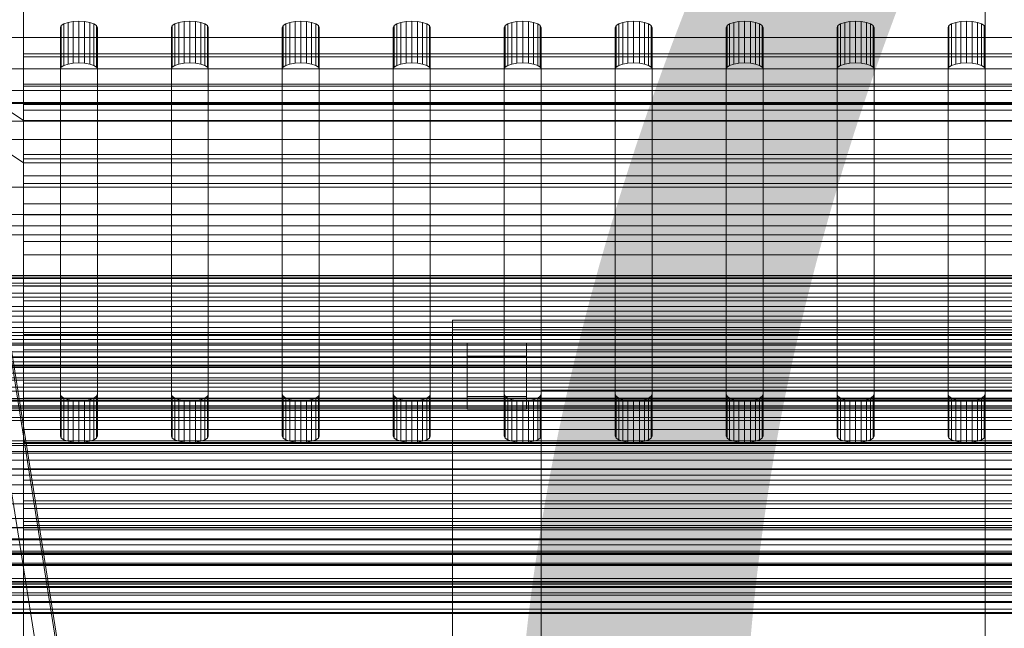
# Model space of a CAD drawing. Header units: millimetres. Extents: x -4738 to 65662, y -68080 to 6847.
# Tile 112 of 256: x -130 to 3, y -35171 to -35089. Entities that reach past the tile are written whole.
import ezdxf

# ---------------------------------------------------------------- set-up
doc = ezdxf.new("R2010")
doc.units = ezdxf.units.MM
for name, color, linetype, lineweight in [('COTAS_O', 1, 'Continuous', 0), ('COTAS_P', 1, 'Continuous', 0), ('frontal_bajante_movil', 7, 'Continuous', 0), ('frontal_C01', 7, 'Continuous', 0), ('frontal_C02', 7, 'Continuous', 0), ('frontal_C03', 7, 'Continuous', 0), ('frontal_C04', 7, 'Continuous', 0), ('frontal_secador', 7, 'Continuous', 0), ('frontal_tolva-C01', 7, 'Continuous', 0)]:
    doc.layers.add(name, color=color, linetype=linetype, lineweight=lineweight)
doc.dimstyles.new('R19_100', dxfattribs={"dimtxt": 250, "dimasz": 150, "dimexe": 150, "dimexo": 80, "dimgap": 100, "dimtad": 1, "dimtih": 1, "dimtoh": 1, "dimdsep": 46, "dimcen": 0.09, "dimadec": 0, "dimazin": 0, "dimtfac": 1, "dimtdec": 4, "dimtofl": 0, "dimtmove": 0, "dimatfit": 3, "dimfxl": 1, "dimtolj": 1, "dimtzin": 0, "dimarcsym": 0})

# ---------------------------------------------------------------- blocks, each defined once
blk = doc.blocks.new('DIM_R30_46')
at = {"layer": 'COTAS_P'}
for p, q in [((-4100, -35030), (-4219.91, -35921.98)), ((140, -35600), (20.09, -36491.98)), ((-4219.91, -35921.98), (-4065.25, -35897.36)), ((20.09, -36491.98), (-4219.91, -35921.98)), ((-4219.91, -35921.98), (-4077.24, -35986.56)), ((20.09, -36491.98), (-122.58, -36427.39)), ((20.09, -36491.98), (-134.57, -36516.59))]:
    blk.add_line(p, q, dxfattribs=at)
blk.add_text('4278.14 P', height=250, rotation=172.3434, dxfattribs=at).set_placement((-2113.24, -36306.08))
blk = doc.blocks.new('DIM_R30_54')
at = {"layer": 'COTAS_O'}
for p, q in [((-1480, -35300), (-1330, -35255)), ((490, -35300), (340, -35255)), ((-1480, -36000), (-1480, -35300)), ((-1480, -35300), (490, -35300)), ((-1480, -35300), (-1330, -35345)), ((490, -35300), (340, -35345)), ((490, -36000), (490, -35300))]:
    blk.add_line(p, q, dxfattribs=at)
blk.add_text('1970 O', height=250, dxfattribs=at).set_placement((-495, -35200))
blk = doc.blocks.new('DIM_R30_56')
at = {"layer": 'COTAS_O'}
for p, q in [((-1400, -35300), (-1250, -35255)), ((1400, -35300), (1250, -35255)), ((-1400, -36000), (-1400, -35300)), ((-1400, -35300), (1400, -35300)), ((-1400, -35300), (-1250, -35345)), ((1400, -35300), (1250, -35345)), ((1400, -36000), (1400, -35300))]:
    blk.add_line(p, q, dxfattribs=at)
blk.add_text('2800 O', height=250, dxfattribs=at).set_placement((0, -35200))
blk = doc.blocks.new('DIM_R30_57')
at = {"layer": 'COTAS_P'}
for p, q in [((-305, -34680), (395, -34680)), ((395, -34680), (350, -34830)), ((395, -36000), (395, -34680)), ((395, -34680), (440, -34830)), ((395, -36000), (350, -35850)), ((395, -36000), (440, -35850)), ((-305, -36000), (395, -36000))]:
    blk.add_line(p, q, dxfattribs=at)
blk.add_text('1320 P', height=250, rotation=90, dxfattribs=at).set_placement((295, -35340))
blk = doc.blocks.new('DIM_R30_58')
at = {"layer": 'COTAS_P'}
for p, q in [((-305, -35300), (-155, -35255)), ((345, -35300), (195, -35255)), ((-305, -36000), (-305, -35300)), ((-305, -35300), (345, -35300)), ((-305, -35300), (-155, -35345)), ((345, -35300), (195, -35345)), ((345, -36000), (345, -35300))]:
    blk.add_line(p, q, dxfattribs=at)
blk.add_text('650 P', height=250, dxfattribs=at).set_placement((20, -35200))

msp = doc.modelspace()

# ---------------------------------------------------------------- linework, layer by layer
at = {"layer": 'frontal_bajante_movil'}
for p, q in [((-82.939, -35460.565), (-170.939, -34903.924)), ((-168, -34903.359), (-80, -35460)), ((-168, -34904.675), (-80, -35461.315)), ((-124.523, -35089.359), (-123.969, -35089.17)), ((-123.969, -35089.17), (-123.273, -35089.049)), ((-123.969, -35094.808), (-123.969, -35089.17)), ((-123.273, -35089.049), (-122.5, -35089.007)), ((-123.273, -35094.687), (-123.273, -35089.049)), ((-122.5, -35089.007), (-121.727, -35089.049)), ((-122.5, -35094.645), (-122.5, -35089.007)), ((-121.727, -35089.049), (-121.031, -35089.17)), ((-121.727, -35094.687), (-121.727, -35089.049)), ((-121.031, -35089.17), (-120.477, -35089.359)), ((-121.031, -35094.808), (-121.031, -35089.17)), ((-109.523, -35089.359), (-108.969, -35089.17)), ((-108.969, -35089.17), (-108.273, -35089.049)), ((-108.969, -35094.808), (-108.969, -35089.17)), ((-108.273, -35089.049), (-107.5, -35089.007)), ((-108.273, -35094.687), (-108.273, -35089.049)), ((-107.5, -35089.007), (-106.727, -35089.049)), ((-107.5, -35094.645), (-107.5, -35089.007)), ((-106.727, -35089.049), (-106.031, -35089.17)), ((-106.727, -35094.687), (-106.727, -35089.049)), ((-106.031, -35089.17), (-105.477, -35089.359)), ((-106.031, -35094.808), (-106.031, -35089.17)), ((-94.523, -35089.359), (-93.969, -35089.17)), ((-93.969, -35089.17), (-93.273, -35089.049)), ((-93.969, -35094.808), (-93.969, -35089.17)), ((-93.273, -35089.049), (-92.5, -35089.007)), ((-93.273, -35094.687), (-93.273, -35089.049)), ((-92.5, -35089.007), (-91.727, -35089.049)), ((-92.5, -35094.645), (-92.5, -35089.007)), ((-91.727, -35089.049), (-91.031, -35089.17)), ((-91.727, -35094.687), (-91.727, -35089.049)), ((-91.031, -35089.17), (-90.477, -35089.359)), ((-91.031, -35094.808), (-91.031, -35089.17)), ((-79.523, -35089.359), (-78.969, -35089.17)), ((-78.969, -35089.17), (-78.273, -35089.049)), ((-78.969, -35094.808), (-78.969, -35089.17)), ((-78.273, -35089.049), (-77.5, -35089.007)), ((-78.273, -35094.687), (-78.273, -35089.049)), ((-77.5, -35089.007), (-76.727, -35089.049)), ((-77.5, -35094.645), (-77.5, -35089.007)), ((-76.727, -35089.049), (-76.031, -35089.17)), ((-76.727, -35094.687), (-76.727, -35089.049)), ((-76.031, -35089.17), (-75.477, -35089.359)), ((-76.031, -35094.808), (-76.031, -35089.17)), ((-64.523, -35089.359), (-63.969, -35089.17)), ((-63.969, -35089.17), (-63.273, -35089.049)), ((-63.969, -35094.808), (-63.969, -35089.17)), ((-63.273, -35089.049), (-62.5, -35089.007)), ((-63.273, -35094.687), (-63.273, -35089.049)), ((-62.5, -35089.007), (-61.727, -35089.049)), ((-62.5, -35094.645), (-62.5, -35089.007)), ((-61.727, -35089.049), (-61.031, -35089.17)), ((-61.727, -35094.687), (-61.727, -35089.049)), ((-61.031, -35089.17), (-60.477, -35089.359)), ((-61.031, -35094.808), (-61.031, -35089.17)), ((-49.523, -35089.359), (-48.969, -35089.17)), ((-48.969, -35089.17), (-48.273, -35089.049)), ((-48.969, -35094.808), (-48.969, -35089.17)), ((-48.273, -35089.049), (-47.5, -35089.007)), ((-48.273, -35094.687), (-48.273, -35089.049)), ((-47.5, -35089.007), (-46.727, -35089.049)), ((-47.5, -35094.645), (-47.5, -35089.007)), ((-46.727, -35089.049), (-46.031, -35089.17)), ((-46.727, -35094.687), (-46.727, -35089.049)), ((-46.031, -35089.17), (-45.477, -35089.359)), ((-46.031, -35094.808), (-46.031, -35089.17)), ((-34.523, -35089.359), (-33.969, -35089.17)), ((-33.969, -35089.17), (-33.273, -35089.049)), ((-33.969, -35094.808), (-33.969, -35089.17)), ((-33.273, -35089.049), (-32.5, -35089.007)), ((-33.273, -35094.687), (-33.273, -35089.049)), ((-32.5, -35089.007), (-31.727, -35089.049)), ((-32.5, -35094.645), (-32.5, -35089.007)), ((-31.727, -35089.049), (-31.031, -35089.17)), ((-31.727, -35094.687), (-31.727, -35089.049)), ((-31.031, -35089.17), (-30.477, -35089.359)), ((-31.031, -35094.808), (-31.031, -35089.17)), ((-19.523, -35089.359), (-18.969, -35089.17)), ((-18.969, -35089.17), (-18.273, -35089.049)), ((-18.969, -35094.808), (-18.969, -35089.17)), ((-18.273, -35089.049), (-17.5, -35089.007)), ((-18.273, -35094.687), (-18.273, -35089.049)), ((-17.5, -35089.007), (-16.727, -35089.049)), ((-17.5, -35094.645), (-17.5, -35089.007)), ((-16.727, -35089.049), (-16.031, -35089.17)), ((-16.727, -35094.687), (-16.727, -35089.049)), ((-16.031, -35089.17), (-15.477, -35089.359)), ((-16.031, -35094.808), (-16.031, -35089.17)), ((-4.523, -35089.359), (-3.969, -35089.17)), ((-3.969, -35089.17), (-3.273, -35089.049)), ((-3.969, -35094.808), (-3.969, -35089.17)), ((-3.273, -35089.049), (-2.5, -35089.007)), ((-3.273, -35094.687), (-3.273, -35089.049)), ((-2.5, -35089.007), (-1.727, -35089.049)), ((-2.5, -35094.645), (-2.5, -35089.007)), ((-1.727, -35089.049), (-1.031, -35089.17)), ((-1.727, -35094.687), (-1.727, -35089.049)), ((-1.031, -35089.17), (-0.477, -35089.359)), ((-1.031, -35094.808), (-1.031, -35089.17)), ((-125, -35089.862), (-124.878, -35089.598)), ((-125, -35139.455), (-125, -35089.862)), ((-125, -35089.862), (-125, -35095.5)), ((-124.878, -35089.598), (-124.523, -35089.359)), ((-124.878, -35095.236), (-124.878, -35089.598)), ((-124.523, -35094.998), (-124.523, -35089.359)), ((-120.477, -35089.359), (-120.122, -35089.598)), ((-120.477, -35094.998), (-120.477, -35089.359)), ((-120.122, -35089.598), (-120, -35089.862)), ((-120.122, -35095.236), (-120.122, -35089.598)), ((-120, -35089.862), (-120, -35139.455)), ((-120, -35095.5), (-120, -35089.862)), ((-110, -35089.862), (-109.878, -35089.598)), ((-110, -35139.455), (-110, -35089.862)), ((-110, -35089.862), (-110, -35095.5)), ((-109.878, -35089.598), (-109.523, -35089.359)), ((-109.878, -35095.236), (-109.878, -35089.598)), ((-109.523, -35094.998), (-109.523, -35089.359)), ((-105.477, -35089.359), (-105.122, -35089.598)), ((-105.477, -35094.998), (-105.477, -35089.359)), ((-105.122, -35089.598), (-105, -35089.862)), ((-105.122, -35095.236), (-105.122, -35089.598)), ((-105, -35089.862), (-105, -35139.455)), ((-105, -35095.5), (-105, -35089.862)), ((-95, -35089.862), (-94.878, -35089.598)), ((-95, -35139.455), (-95, -35089.862)), ((-95, -35089.862), (-95, -35095.5)), ((-94.878, -35089.598), (-94.523, -35089.359)), ((-94.878, -35095.236), (-94.878, -35089.598)), ((-94.523, -35094.998), (-94.523, -35089.359)), ((-90.477, -35089.359), (-90.122, -35089.598)), ((-90.477, -35094.998), (-90.477, -35089.359)), ((-90.122, -35089.598), (-90, -35089.862)), ((-90.122, -35095.236), (-90.122, -35089.598)), ((-90, -35089.862), (-90, -35139.455)), ((-90, -35095.5), (-90, -35089.862)), ((-80, -35089.862), (-79.878, -35089.598)), ((-80, -35139.455), (-80, -35089.862)), ((-80, -35089.862), (-80, -35095.5)), ((-79.878, -35089.598), (-79.523, -35089.359)), ((-79.878, -35095.236), (-79.878, -35089.598)), ((-79.523, -35094.998), (-79.523, -35089.359)), ((-75.477, -35089.359), (-75.122, -35089.598)), ((-75.477, -35094.998), (-75.477, -35089.359)), ((-75.122, -35089.598), (-75, -35089.862)), ((-75.122, -35095.236), (-75.122, -35089.598)), ((-75, -35089.862), (-75, -35139.455)), ((-75, -35095.5), (-75, -35089.862)), ((-65, -35089.862), (-64.878, -35089.598)), ((-65, -35139.455), (-65, -35089.862)), ((-65, -35089.862), (-65, -35095.5)), ((-64.878, -35089.598), (-64.523, -35089.359)), ((-64.878, -35095.236), (-64.878, -35089.598)), ((-64.523, -35094.998), (-64.523, -35089.359)), ((-60.477, -35089.359), (-60.122, -35089.598)), ((-60.477, -35094.998), (-60.477, -35089.359)), ((-60.122, -35089.598), (-60, -35089.862)), ((-60.122, -35095.236), (-60.122, -35089.598)), ((-60, -35089.862), (-60, -35139.455)), ((-60, -35095.5), (-60, -35089.862)), ((-50, -35089.862), (-49.878, -35089.598)), ((-50, -35139.455), (-50, -35089.862)), ((-50, -35089.862), (-50, -35095.5)), ((-49.878, -35089.598), (-49.523, -35089.359)), ((-49.878, -35095.236), (-49.878, -35089.598)), ((-49.523, -35094.998), (-49.523, -35089.359)), ((-45.477, -35089.359), (-45.122, -35089.598)), ((-45.477, -35094.998), (-45.477, -35089.359)), ((-45.122, -35089.598), (-45, -35089.862)), ((-45.122, -35095.236), (-45.122, -35089.598)), ((-45, -35089.862), (-45, -35139.455)), ((-45, -35095.5), (-45, -35089.862)), ((-35, -35089.862), (-34.878, -35089.598)), ((-35, -35139.455), (-35, -35089.862)), ((-35, -35089.862), (-35, -35095.5)), ((-34.878, -35089.598), (-34.523, -35089.359)), ((-34.878, -35095.236), (-34.878, -35089.598)), ((-34.523, -35094.998), (-34.523, -35089.359)), ((-30.477, -35089.359), (-30.122, -35089.598)), ((-30.477, -35094.998), (-30.477, -35089.359)), ((-30.122, -35089.598), (-30, -35089.862)), ((-30.122, -35095.236), (-30.122, -35089.598)), ((-30, -35089.862), (-30, -35139.455)), ((-30, -35095.5), (-30, -35089.862)), ((-20, -35089.862), (-19.878, -35089.598)), ((-20, -35139.455), (-20, -35089.862)), ((-20, -35089.862), (-20, -35095.5)), ((-19.878, -35089.598), (-19.523, -35089.359)), ((-19.878, -35095.236), (-19.878, -35089.598)), ((-19.523, -35094.998), (-19.523, -35089.359)), ((-15.477, -35089.359), (-15.122, -35089.598)), ((-15.477, -35094.998), (-15.477, -35089.359)), ((-15.122, -35089.598), (-15, -35089.862)), ((-15.122, -35095.236), (-15.122, -35089.598)), ((-15, -35089.862), (-15, -35139.455)), ((-15, -35095.5), (-15, -35089.862)), ((-5, -35089.862), (-4.878, -35089.598)), ((-5, -35139.455), (-5, -35089.862)), ((-5, -35089.862), (-5, -35095.5)), ((-4.878, -35089.598), (-4.523, -35089.359)), ((-4.878, -35095.236), (-4.878, -35089.598)), ((-4.523, -35094.998), (-4.523, -35089.359)), ((-0.477, -35089.359), (-0.122, -35089.598)), ((-0.477, -35094.998), (-0.477, -35089.359)), ((-0.122, -35089.598), (0, -35089.862)), ((-0.122, -35095.236), (-0.122, -35089.598)), ((0, -35089.862), (0, -35139.455)), ((0, -35095.5), (0, -35089.862)), ((208, -35091.225), (-168, -35091.225)), ((-124.878, -35095.236), (-125, -35095.5)), ((-125, -35095.5), (-125, -35145.093)), ((-124.523, -35094.998), (-124.878, -35095.236)), ((-123.969, -35094.808), (-124.523, -35094.998)), ((-123.273, -35094.687), (-123.969, -35094.808)), ((-122.5, -35094.645), (-123.273, -35094.687)), ((-121.727, -35094.687), (-122.5, -35094.645)), ((-121.031, -35094.808), (-121.727, -35094.687)), ((-120.477, -35094.998), (-121.031, -35094.808)), ((-120.122, -35095.236), (-120.477, -35094.998)), ((-120, -35095.5), (-120.122, -35095.236)), ((-120, -35145.093), (-120, -35095.5)), ((-109.878, -35095.236), (-110, -35095.5)), ((-110, -35095.5), (-110, -35145.093)), ((-109.523, -35094.998), (-109.878, -35095.236)), ((-108.969, -35094.808), (-109.523, -35094.998)), ((-108.273, -35094.687), (-108.969, -35094.808)), ((-107.5, -35094.645), (-108.273, -35094.687)), ((-106.727, -35094.687), (-107.5, -35094.645)), ((-106.031, -35094.808), (-106.727, -35094.687)), ((-105.477, -35094.998), (-106.031, -35094.808)), ((-105.122, -35095.236), (-105.477, -35094.998)), ((-105, -35095.5), (-105.122, -35095.236)), ((-105, -35145.093), (-105, -35095.5)), ((-94.878, -35095.236), (-95, -35095.5)), ((-95, -35095.5), (-95, -35145.093)), ((-94.523, -35094.998), (-94.878, -35095.236)), ((-93.969, -35094.808), (-94.523, -35094.998)), ((-93.273, -35094.687), (-93.969, -35094.808)), ((-92.5, -35094.645), (-93.273, -35094.687)), ((-91.727, -35094.687), (-92.5, -35094.645)), ((-91.031, -35094.808), (-91.727, -35094.687)), ((-90.477, -35094.998), (-91.031, -35094.808)), ((-90.122, -35095.236), (-90.477, -35094.998)), ((-90, -35095.5), (-90.122, -35095.236)), ((-90, -35145.093), (-90, -35095.5)), ((-79.878, -35095.236), (-80, -35095.5)), ((-80, -35095.5), (-80, -35145.093)), ((-79.523, -35094.998), (-79.878, -35095.236)), ((-78.969, -35094.808), (-79.523, -35094.998)), ((-78.273, -35094.687), (-78.969, -35094.808)), ((-77.5, -35094.645), (-78.273, -35094.687)), ((-76.727, -35094.687), (-77.5, -35094.645)), ((-76.031, -35094.808), (-76.727, -35094.687)), ((-75.477, -35094.998), (-76.031, -35094.808)), ((-75.122, -35095.236), (-75.477, -35094.998)), ((-75, -35095.5), (-75.122, -35095.236)), ((-75, -35145.093), (-75, -35095.5)), ((-64.878, -35095.236), (-65, -35095.5)), ((-65, -35095.5), (-65, -35145.093)), ((-64.523, -35094.998), (-64.878, -35095.236)), ((-63.969, -35094.808), (-64.523, -35094.998)), ((-63.273, -35094.687), (-63.969, -35094.808)), ((-62.5, -35094.645), (-63.273, -35094.687)), ((-61.727, -35094.687), (-62.5, -35094.645)), ((-61.031, -35094.808), (-61.727, -35094.687)), ((-60.477, -35094.998), (-61.031, -35094.808)), ((-60.122, -35095.236), (-60.477, -35094.998)), ((-60, -35095.5), (-60.122, -35095.236)), ((-60, -35145.093), (-60, -35095.5)), ((-49.878, -35095.236), (-50, -35095.5)), ((-50, -35095.5), (-50, -35145.093)), ((-49.523, -35094.998), (-49.878, -35095.236)), ((-48.969, -35094.808), (-49.523, -35094.998)), ((-48.273, -35094.687), (-48.969, -35094.808)), ((-47.5, -35094.645), (-48.273, -35094.687)), ((-46.727, -35094.687), (-47.5, -35094.645)), ((-46.031, -35094.808), (-46.727, -35094.687)), ((-45.477, -35094.998), (-46.031, -35094.808)), ((-45.122, -35095.236), (-45.477, -35094.998)), ((-45, -35095.5), (-45.122, -35095.236)), ((-45, -35145.093), (-45, -35095.5)), ((-34.878, -35095.236), (-35, -35095.5)), ((-35, -35095.5), (-35, -35145.093)), ((-34.523, -35094.998), (-34.878, -35095.236)), ((-33.969, -35094.808), (-34.523, -35094.998)), ((-33.273, -35094.687), (-33.969, -35094.808)), ((-32.5, -35094.645), (-33.273, -35094.687)), ((-31.727, -35094.687), (-32.5, -35094.645)), ((-31.031, -35094.808), (-31.727, -35094.687)), ((-30.477, -35094.998), (-31.031, -35094.808)), ((-30.122, -35095.236), (-30.477, -35094.998)), ((-30, -35095.5), (-30.122, -35095.236)), ((-30, -35145.093), (-30, -35095.5)), ((-19.878, -35095.236), (-20, -35095.5)), ((-20, -35095.5), (-20, -35145.093)), ((-19.523, -35094.998), (-19.878, -35095.236)), ((-18.969, -35094.808), (-19.523, -35094.998)), ((-18.273, -35094.687), (-18.969, -35094.808)), ((-17.5, -35094.645), (-18.273, -35094.687)), ((-16.727, -35094.687), (-17.5, -35094.645)), ((-16.031, -35094.808), (-16.727, -35094.687)), ((-15.477, -35094.998), (-16.031, -35094.808)), ((-15.122, -35095.236), (-15.477, -35094.998)), ((-15, -35095.5), (-15.122, -35095.236)), ((-15, -35145.093), (-15, -35095.5)), ((-4.878, -35095.236), (-5, -35095.5)), ((-5, -35095.5), (-5, -35145.093)), ((-4.523, -35094.998), (-4.878, -35095.236)), ((-3.969, -35094.808), (-4.523, -35094.998)), ((-3.273, -35094.687), (-3.969, -35094.808)), ((-2.5, -35094.645), (-3.273, -35094.687)), ((-1.727, -35094.687), (-2.5, -35094.645)), ((-1.031, -35094.808), (-1.727, -35094.687)), ((-0.477, -35094.998), (-1.031, -35094.808)), ((-0.122, -35095.236), (-0.477, -35094.998)), ((0, -35095.5), (-0.122, -35095.236)), ((0, -35145.093), (0, -35095.5)), ((208, -35098.397), (-168, -35098.397)), ((-168, -35102.501), (208, -35102.501)), ((-72, -35129.419), (-72, -35258.837)), ((112, -35129.419), (-72, -35129.419)), ((-72, -35130.734), (-72, -35129.419)), ((-72, -35130.734), (112, -35130.734)), ((-72, -35260.153), (-72, -35130.734)), ((-70, -35132.531), (-70, -35139.721)), ((-62, -35132.531), (-70, -35132.531)), ((-70, -35134.285), (-70, -35132.531)), ((-62, -35139.721), (-62, -35132.531)), ((-62, -35132.531), (-62, -35134.285)), ((-70, -35134.285), (-62, -35134.285)), ((-70, -35141.475), (-70, -35134.285)), ((-62, -35134.285), (-62, -35141.475)), ((-124.878, -35139.719), (-125, -35139.455)), ((-125, -35145.093), (-125, -35139.455)), ((-124.523, -35139.958), (-124.878, -35139.719)), ((-124.878, -35145.357), (-124.878, -35139.719)), ((-120.122, -35139.719), (-120.477, -35139.958)), ((-120, -35139.455), (-120.122, -35139.719)), ((-120.122, -35145.357), (-120.122, -35139.719)), ((-120, -35145.093), (-120, -35139.455)), ((-109.878, -35139.719), (-110, -35139.455)), ((-110, -35145.093), (-110, -35139.455)), ((-109.523, -35139.958), (-109.878, -35139.719)), ((-109.878, -35145.357), (-109.878, -35139.719)), ((-105.122, -35139.719), (-105.477, -35139.958)), ((-105, -35139.455), (-105.122, -35139.719)), ((-105.122, -35145.357), (-105.122, -35139.719)), ((-105, -35145.093), (-105, -35139.455)), ((-94.878, -35139.719), (-95, -35139.455)), ((-95, -35145.093), (-95, -35139.455)), ((-94.523, -35139.958), (-94.878, -35139.719)), ((-94.878, -35145.357), (-94.878, -35139.719)), ((-90.122, -35139.719), (-90.477, -35139.958)), ((-90, -35139.455), (-90.122, -35139.719)), ((-90.122, -35145.357), (-90.122, -35139.719)), ((-90, -35145.093), (-90, -35139.455)), ((-79.878, -35139.719), (-80, -35139.455)), ((-80, -35145.093), (-80, -35139.455)), ((-79.523, -35139.958), (-79.878, -35139.719)), ((-79.878, -35145.357), (-79.878, -35139.719)), ((-75.122, -35139.719), (-75.477, -35139.958)), ((-75, -35139.455), (-75.122, -35139.719)), ((-75.122, -35145.357), (-75.122, -35139.719)), ((-75, -35145.093), (-75, -35139.455)), ((-70, -35139.721), (-62, -35139.721)), ((-70, -35139.721), (-70, -35141.475)), ((-64.878, -35139.719), (-65, -35139.455)), ((-65, -35145.093), (-65, -35139.455)), ((-64.523, -35139.958), (-64.878, -35139.719)), ((-64.878, -35145.357), (-64.878, -35139.719)), ((-62, -35139.721), (-62, -35141.475)), ((-60.122, -35139.719), (-60.477, -35139.958)), ((-60, -35139.455), (-60.122, -35139.719)), ((-60.122, -35145.357), (-60.122, -35139.719)), ((-60, -35138.888), (-60, -35246.737)), ((100, -35138.888), (-60, -35138.888)), ((-60, -35138.888), (-60, -35140.203)), ((-60, -35145.093), (-60, -35139.455)), ((-49.878, -35139.719), (-50, -35139.455)), ((-50, -35145.093), (-50, -35139.455)), ((-49.523, -35139.958), (-49.878, -35139.719)), ((-49.878, -35145.357), (-49.878, -35139.719)), ((-45.122, -35139.719), (-45.477, -35139.958)), ((-45, -35139.455), (-45.122, -35139.719)), ((-45.122, -35145.357), (-45.122, -35139.719)), ((-45, -35145.093), (-45, -35139.455)), ((-34.878, -35139.719), (-35, -35139.455)), ((-35, -35145.093), (-35, -35139.455)), ((-34.523, -35139.958), (-34.878, -35139.719)), ((-34.878, -35145.357), (-34.878, -35139.719)), ((-30.122, -35139.719), (-30.477, -35139.958)), ((-30, -35139.455), (-30.122, -35139.719)), ((-30.122, -35145.357), (-30.122, -35139.719)), ((-30, -35145.093), (-30, -35139.455)), ((-19.878, -35139.719), (-20, -35139.455)), ((-20, -35145.093), (-20, -35139.455)), ((-19.523, -35139.958), (-19.878, -35139.719)), ((-19.878, -35145.357), (-19.878, -35139.719)), ((-15.122, -35139.719), (-15.477, -35139.958)), ((-15, -35139.455), (-15.122, -35139.719)), ((-15.122, -35145.357), (-15.122, -35139.719)), ((-15, -35145.093), (-15, -35139.455)), ((-4.878, -35139.719), (-5, -35139.455)), ((-5, -35145.093), (-5, -35139.455)), ((-4.523, -35139.958), (-4.878, -35139.719)), ((-4.878, -35145.357), (-4.878, -35139.719)), ((-0.122, -35139.719), (-0.477, -35139.958)), ((0, -35139.455), (-0.122, -35139.719)), ((-0.122, -35145.357), (-0.122, -35139.719)), ((0, -35145.093), (0, -35139.455)), ((-123.969, -35140.147), (-124.523, -35139.958)), ((-124.523, -35145.596), (-124.523, -35139.958)), ((-123.273, -35140.268), (-123.969, -35140.147)), ((-123.969, -35145.785), (-123.969, -35140.147)), ((-122.5, -35140.31), (-123.273, -35140.268)), ((-123.273, -35145.906), (-123.273, -35140.268)), ((-121.727, -35140.268), (-122.5, -35140.31)), ((-122.5, -35145.948), (-122.5, -35140.31)), ((-121.031, -35140.147), (-121.727, -35140.268)), ((-121.727, -35145.906), (-121.727, -35140.268)), ((-120.477, -35139.958), (-121.031, -35140.147)), ((-121.031, -35145.785), (-121.031, -35140.147)), ((-120.477, -35145.596), (-120.477, -35139.958)), ((-108.969, -35140.147), (-109.523, -35139.958)), ((-109.523, -35145.596), (-109.523, -35139.958)), ((-108.273, -35140.268), (-108.969, -35140.147)), ((-108.969, -35145.785), (-108.969, -35140.147)), ((-107.5, -35140.31), (-108.273, -35140.268)), ((-108.273, -35145.906), (-108.273, -35140.268)), ((-106.727, -35140.268), (-107.5, -35140.31)), ((-107.5, -35145.948), (-107.5, -35140.31)), ((-106.031, -35140.147), (-106.727, -35140.268)), ((-106.727, -35145.906), (-106.727, -35140.268)), ((-105.477, -35139.958), (-106.031, -35140.147)), ((-106.031, -35145.785), (-106.031, -35140.147)), ((-105.477, -35145.596), (-105.477, -35139.958)), ((-93.969, -35140.147), (-94.523, -35139.958)), ((-94.523, -35145.596), (-94.523, -35139.958)), ((-93.273, -35140.268), (-93.969, -35140.147)), ((-93.969, -35145.785), (-93.969, -35140.147)), ((-92.5, -35140.31), (-93.273, -35140.268)), ((-93.273, -35145.906), (-93.273, -35140.268)), ((-91.727, -35140.268), (-92.5, -35140.31)), ((-92.5, -35145.948), (-92.5, -35140.31)), ((-91.031, -35140.147), (-91.727, -35140.268)), ((-91.727, -35145.906), (-91.727, -35140.268)), ((-90.477, -35139.958), (-91.031, -35140.147)), ((-91.031, -35145.785), (-91.031, -35140.147)), ((-90.477, -35145.596), (-90.477, -35139.958)), ((-78.969, -35140.147), (-79.523, -35139.958)), ((-79.523, -35145.596), (-79.523, -35139.958)), ((-78.273, -35140.268), (-78.969, -35140.147)), ((-78.969, -35145.785), (-78.969, -35140.147)), ((-77.5, -35140.31), (-78.273, -35140.268)), ((-78.273, -35145.906), (-78.273, -35140.268)), ((-76.727, -35140.268), (-77.5, -35140.31)), ((-77.5, -35145.948), (-77.5, -35140.31)), ((-76.031, -35140.147), (-76.727, -35140.268)), ((-76.727, -35145.906), (-76.727, -35140.268)), ((-75.477, -35139.958), (-76.031, -35140.147)), ((-76.031, -35145.785), (-76.031, -35140.147)), ((-75.477, -35145.596), (-75.477, -35139.958)), ((-63.969, -35140.147), (-64.523, -35139.958)), ((-64.523, -35145.596), (-64.523, -35139.958)), ((-63.273, -35140.268), (-63.969, -35140.147)), ((-63.969, -35145.785), (-63.969, -35140.147)), ((-62.5, -35140.31), (-63.273, -35140.268)), ((-63.273, -35145.906), (-63.273, -35140.268)), ((-61.727, -35140.268), (-62.5, -35140.31)), ((-62.5, -35145.948), (-62.5, -35140.31)), ((-61.031, -35140.147), (-61.727, -35140.268)), ((-61.727, -35145.906), (-61.727, -35140.268)), ((-60.477, -35139.958), (-61.031, -35140.147)), ((-61.031, -35145.785), (-61.031, -35140.147)), ((-60.477, -35145.596), (-60.477, -35139.958)), ((-60, -35248.052), (-60, -35140.203)), ((-60, -35140.203), (100, -35140.203)), ((-48.969, -35140.147), (-49.523, -35139.958)), ((-49.523, -35145.596), (-49.523, -35139.958)), ((-48.273, -35140.268), (-48.969, -35140.147)), ((-48.969, -35145.785), (-48.969, -35140.147)), ((-47.5, -35140.31), (-48.273, -35140.268)), ((-48.273, -35145.906), (-48.273, -35140.268)), ((-46.727, -35140.268), (-47.5, -35140.31)), ((-47.5, -35145.948), (-47.5, -35140.31)), ((-46.031, -35140.147), (-46.727, -35140.268)), ((-46.727, -35145.906), (-46.727, -35140.268)), ((-45.477, -35139.958), (-46.031, -35140.147)), ((-46.031, -35145.785), (-46.031, -35140.147)), ((-45.477, -35145.596), (-45.477, -35139.958)), ((-33.969, -35140.147), (-34.523, -35139.958)), ((-34.523, -35145.596), (-34.523, -35139.958)), ((-33.273, -35140.268), (-33.969, -35140.147)), ((-33.969, -35145.785), (-33.969, -35140.147)), ((-32.5, -35140.31), (-33.273, -35140.268)), ((-33.273, -35145.906), (-33.273, -35140.268)), ((-31.727, -35140.268), (-32.5, -35140.31)), ((-32.5, -35145.948), (-32.5, -35140.31)), ((-31.031, -35140.147), (-31.727, -35140.268)), ((-31.727, -35145.906), (-31.727, -35140.268)), ((-30.477, -35139.958), (-31.031, -35140.147)), ((-31.031, -35145.785), (-31.031, -35140.147)), ((-30.477, -35145.596), (-30.477, -35139.958)), ((-18.969, -35140.147), (-19.523, -35139.958)), ((-19.523, -35145.596), (-19.523, -35139.958)), ((-18.273, -35140.268), (-18.969, -35140.147)), ((-18.969, -35145.785), (-18.969, -35140.147)), ((-17.5, -35140.31), (-18.273, -35140.268)), ((-18.273, -35145.906), (-18.273, -35140.268)), ((-16.727, -35140.268), (-17.5, -35140.31)), ((-17.5, -35145.948), (-17.5, -35140.31)), ((-16.031, -35140.147), (-16.727, -35140.268)), ((-16.727, -35145.906), (-16.727, -35140.268)), ((-15.477, -35139.958), (-16.031, -35140.147)), ((-16.031, -35145.785), (-16.031, -35140.147)), ((-15.477, -35145.596), (-15.477, -35139.958)), ((-3.969, -35140.147), (-4.523, -35139.958)), ((-4.523, -35145.596), (-4.523, -35139.958)), ((-3.273, -35140.268), (-3.969, -35140.147)), ((-3.969, -35145.785), (-3.969, -35140.147)), ((-2.5, -35140.31), (-3.273, -35140.268)), ((-3.273, -35145.906), (-3.273, -35140.268)), ((-1.727, -35140.268), (-2.5, -35140.31)), ((-2.5, -35145.948), (-2.5, -35140.31)), ((-1.031, -35140.147), (-1.727, -35140.268)), ((-1.727, -35145.906), (-1.727, -35140.268)), ((-0.477, -35139.958), (-1.031, -35140.147)), ((-1.031, -35145.785), (-1.031, -35140.147)), ((-0.477, -35145.596), (-0.477, -35139.958)), ((-62, -35141.475), (-70, -35141.475)), ((-125, -35145.093), (-124.878, -35145.357)), ((-120.122, -35145.357), (-120, -35145.093)), ((-110, -35145.093), (-109.878, -35145.357)), ((-105.122, -35145.357), (-105, -35145.093)), ((-95, -35145.093), (-94.878, -35145.357)), ((-90.122, -35145.357), (-90, -35145.093)), ((-80, -35145.093), (-79.878, -35145.357)), ((-75.122, -35145.357), (-75, -35145.093)), ((-65, -35145.093), (-64.878, -35145.357)), ((-60.122, -35145.357), (-60, -35145.093)), ((-50, -35145.093), (-49.878, -35145.357)), ((-45.122, -35145.357), (-45, -35145.093)), ((-35, -35145.093), (-34.878, -35145.357)), ((-30.122, -35145.357), (-30, -35145.093)), ((-20, -35145.093), (-19.878, -35145.357)), ((-15.122, -35145.357), (-15, -35145.093)), ((-5, -35145.093), (-4.878, -35145.357)), ((-0.122, -35145.357), (0, -35145.093)), ((-124.878, -35145.357), (-124.523, -35145.596)), ((-124.523, -35145.596), (-123.969, -35145.785)), ((-123.969, -35145.785), (-123.273, -35145.906)), ((-123.273, -35145.906), (-122.5, -35145.948)), ((-122.5, -35145.948), (-121.727, -35145.906)), ((-121.727, -35145.906), (-121.031, -35145.785)), ((-121.031, -35145.785), (-120.477, -35145.596)), ((-120.477, -35145.596), (-120.122, -35145.357)), ((-109.878, -35145.357), (-109.523, -35145.596)), ((-109.523, -35145.596), (-108.969, -35145.785)), ((-108.969, -35145.785), (-108.273, -35145.906)), ((-108.273, -35145.906), (-107.5, -35145.948)), ((-107.5, -35145.948), (-106.727, -35145.906)), ((-106.727, -35145.906), (-106.031, -35145.785)), ((-106.031, -35145.785), (-105.477, -35145.596)), ((-105.477, -35145.596), (-105.122, -35145.357)), ((-94.878, -35145.357), (-94.523, -35145.596)), ((-94.523, -35145.596), (-93.969, -35145.785)), ((-93.969, -35145.785), (-93.273, -35145.906)), ((-93.273, -35145.906), (-92.5, -35145.948)), ((-92.5, -35145.948), (-91.727, -35145.906)), ((-91.727, -35145.906), (-91.031, -35145.785)), ((-91.031, -35145.785), (-90.477, -35145.596)), ((-90.477, -35145.596), (-90.122, -35145.357)), ((-79.878, -35145.357), (-79.523, -35145.596)), ((-79.523, -35145.596), (-78.969, -35145.785)), ((-78.969, -35145.785), (-78.273, -35145.906)), ((-78.273, -35145.906), (-77.5, -35145.948)), ((-77.5, -35145.948), (-76.727, -35145.906)), ((-76.727, -35145.906), (-76.031, -35145.785)), ((-76.031, -35145.785), (-75.477, -35145.596)), ((-75.477, -35145.596), (-75.122, -35145.357)), ((-64.878, -35145.357), (-64.523, -35145.596)), ((-64.523, -35145.596), (-63.969, -35145.785)), ((-63.969, -35145.785), (-63.273, -35145.906)), ((-63.273, -35145.906), (-62.5, -35145.948)), ((-62.5, -35145.948), (-61.727, -35145.906)), ((-61.727, -35145.906), (-61.031, -35145.785)), ((-61.031, -35145.785), (-60.477, -35145.596)), ((-60.477, -35145.596), (-60.122, -35145.357)), ((-49.878, -35145.357), (-49.523, -35145.596)), ((-49.523, -35145.596), (-48.969, -35145.785)), ((-48.969, -35145.785), (-48.273, -35145.906)), ((-48.273, -35145.906), (-47.5, -35145.948)), ((-47.5, -35145.948), (-46.727, -35145.906)), ((-46.727, -35145.906), (-46.031, -35145.785)), ((-46.031, -35145.785), (-45.477, -35145.596)), ((-45.477, -35145.596), (-45.122, -35145.357)), ((-34.878, -35145.357), (-34.523, -35145.596)), ((-34.523, -35145.596), (-33.969, -35145.785)), ((-33.969, -35145.785), (-33.273, -35145.906)), ((-33.273, -35145.906), (-32.5, -35145.948)), ((-32.5, -35145.948), (-31.727, -35145.906)), ((-31.727, -35145.906), (-31.031, -35145.785)), ((-31.031, -35145.785), (-30.477, -35145.596)), ((-30.477, -35145.596), (-30.122, -35145.357)), ((-19.878, -35145.357), (-19.523, -35145.596)), ((-19.523, -35145.596), (-18.969, -35145.785)), ((-18.969, -35145.785), (-18.273, -35145.906)), ((-18.273, -35145.906), (-17.5, -35145.948)), ((-17.5, -35145.948), (-16.727, -35145.906)), ((-16.727, -35145.906), (-16.031, -35145.785)), ((-16.031, -35145.785), (-15.477, -35145.596)), ((-15.477, -35145.596), (-15.122, -35145.357)), ((-4.878, -35145.357), (-4.523, -35145.596)), ((-4.523, -35145.596), (-3.969, -35145.785)), ((-3.969, -35145.785), (-3.273, -35145.906)), ((-3.273, -35145.906), (-2.5, -35145.948)), ((-2.5, -35145.948), (-1.727, -35145.906)), ((-1.727, -35145.906), (-1.031, -35145.785)), ((-1.031, -35145.785), (-0.477, -35145.596)), ((-0.477, -35145.596), (-0.122, -35145.357)), ((-180, -35159.121), (220, -35159.121)), ((-168, -35160.655), (208, -35160.655)), ((-183, -35164.759), (223, -35164.759)), ((220, -35164.759), (-180, -35164.759)), ((208, -35164.759), (-168, -35164.759)), ((223, -35167.578), (-183, -35167.578))]:
    msp.add_line(p, q, dxfattribs=at)
at = {"layer": 'frontal_C01'}
for p, q in [((-130, -35308.031), (-130, -35045.418)), ((0, -35308.031), (0, -35045.418)), ((-130, -35051.199), (-130, -35313.812)), ((0, -35051.199), (0, -35313.812)), ((-130, -35088.111), (-130, -35093.416)), ((-130, -35093.818), (-130, -35088.603)), ((-130, -35093.416), (-130, -35097.511)), ((-130, -35093.416), (130, -35093.416)), ((-130, -35097.796), (-130, -35093.818)), ((-130, -35093.818), (130, -35093.818)), ((-130, -35097.511), (-130, -35100.117)), ((-130, -35097.511), (130, -35097.511)), ((-130, -35100.265), (-130, -35097.796)), ((-130, -35097.796), (130, -35097.796)), ((-130, -35100.117), (-130, -35101.056)), ((-130, -35100.117), (130, -35100.117)), ((-130, -35101.056), (-130, -35100.265)), ((-130, -35100.265), (130, -35100.265)), ((-130, -35101.056), (130, -35101.056)), ((-425, -35135.832), (425, -35135.832)), ((425, -35147.388), (-425, -35147.388)), ((425, -35149.529), (-425, -35149.529)), ((-425, -35161.084), (425, -35161.084))]:
    msp.add_line(p, q, dxfattribs=at)
at = {"layer": 'frontal_C02'}
for p, q in [((-130, -35102.421), (-130, -34811.926)), ((0, -35102.421), (0, -34811.926)), ((-130, -34817.656), (-130, -35108.151)), ((0, -34817.656), (0, -35108.151)), ((-130, -35102.421), (-228.298, -35036.685)), ((-228.298, -35042.415), (-130, -35108.151)), ((-130, -35386.887), (-130, -35102.421)), ((0, -35102.421), (-130, -35102.421)), ((0, -35386.887), (0, -35102.421)), ((130, -35102.421), (0, -35102.421)), ((-130, -35108.151), (-130, -35107.018)), ((-130, -35107.018), (-130, -35107.614)), ((-130, -35107.018), (130, -35107.018)), ((-130, -35107.614), (-130, -35109.899)), ((-130, -35107.614), (130, -35107.614)), ((-130, -35108.151), (-130, -35392.618)), ((-130, -35108.151), (0, -35108.151)), ((-130, -35110.937), (-130, -35108.151)), ((-130, -35108.151), (130, -35108.151)), ((0, -35108.151), (0, -35392.618)), ((0, -35108.151), (130, -35108.151)), ((-130, -35109.899), (-130, -35113.718)), ((-130, -35109.899), (130, -35109.899)), ((-130, -35115.185), (-130, -35110.937)), ((-130, -35110.937), (130, -35110.937)), ((-130, -35113.718), (-130, -35118.809)), ((-130, -35113.718), (130, -35113.718)), ((-130, -35120.606), (-130, -35115.185)), ((-130, -35115.185), (130, -35115.185)), ((-130, -35118.809), (-130, -35124.826)), ((-130, -35118.809), (130, -35118.809)), ((-130, -35126.83), (-130, -35120.606)), ((-130, -35120.606), (130, -35120.606)), ((-148, -35123.404), (148, -35123.404)), ((-148, -35123.615), (148, -35123.615)), ((-148, -35123.806), (148, -35123.806)), ((-148, -35124.425), (148, -35124.425)), ((-148, -35124.793), (148, -35124.793)), ((-130, -35124.826), (-130, -35131.359)), ((130, -35124.826), (-130, -35124.826)), ((-148, -35125.778), (148, -35125.778)), ((-148, -35126.298), (148, -35126.298)), ((-148, -35127.582), (148, -35127.582)), ((-130, -35133.434), (-130, -35126.83)), ((-130, -35126.83), (130, -35126.83)), ((-148, -35128.219), (148, -35128.219)), ((148, -35129.714), (-148, -35129.714)), ((-148, -35130.424), (148, -35130.424)), ((-130, -35131.359), (-130, -35137.963)), ((-130, -35131.359), (130, -35131.359)), ((-148, -35132.029), (148, -35132.029)), ((-148, -35132.764), (148, -35132.764)), ((-148, -35134.369), (148, -35134.369)), ((-130, -35139.967), (-130, -35133.434)), ((-130, -35133.434), (130, -35133.434)), ((-148, -35135.079), (148, -35135.079)), ((-148, -35136.575), (148, -35136.575)), ((-148, -35137.211), (148, -35137.211)), ((-148, -35138.495), (148, -35138.495)), ((-130, -35137.963), (-130, -35144.188)), ((-130, -35137.963), (130, -35137.963)), ((-148, -35139.015), (148, -35139.015)), ((-148, -35140.001), (148, -35140.001)), ((-148, -35140.368), (148, -35140.368)), ((-148, -35140.988), (148, -35140.988)), ((-148, -35141.178), (148, -35141.178)), ((-130, -35145.984), (-130, -35139.967)), ((-130, -35139.967), (130, -35139.967)), ((-148, -35141.389), (148, -35141.389)), ((-130, -35144.188), (-130, -35149.609)), ((-130, -35144.188), (130, -35144.188)), ((-130, -35151.076), (-130, -35145.984)), ((-130, -35145.984), (130, -35145.984)), ((-130, -35149.609), (-130, -35153.857)), ((-130, -35149.609), (130, -35149.609)), ((-130, -35154.894), (-130, -35151.076)), ((-130, -35151.076), (130, -35151.076)), ((-130, -35153.857), (-130, -35156.642)), ((-130, -35153.857), (130, -35153.857)), ((-130, -35157.179), (-130, -35154.894)), ((-130, -35154.894), (130, -35154.894)), ((-130, -35156.642), (-130, -35157.775)), ((-130, -35156.642), (130, -35156.642)), ((-130, -35157.775), (-130, -35157.179)), ((-130, -35157.179), (130, -35157.179)), ((-130, -35157.775), (130, -35157.775))]:
    msp.add_line(p, q, dxfattribs=at)
at = {"layer": 'frontal_C03'}
for p, q in [((1250, -35095.443), (-1250, -35095.443)), ((1250, -35100.157), (-1250, -35100.157)), ((1250, -35111.425), (-1250, -35111.425)), ((1250, -35116.663), (-1250, -35116.663)), ((-1250, -35128.89), (1250, -35128.89)), ((1495, -35131.073), (-1495, -35131.073)), ((1495, -35131.485), (-1495, -35131.485)), ((1495, -35132.513), (-1495, -35132.513)), ((1495, -35133.71), (-1495, -35133.71)), ((1250, -35134.45), (-1250, -35134.45)), ((1495, -35135.665), (-1495, -35135.665)), ((1495, -35137.529), (-1495, -35137.529)), ((1495, -35140.221), (-1495, -35140.221)), ((1495, -35142.569), (-1495, -35142.569)), ((-1495, -35145.733), (1495, -35145.733)), ((1250, -35146.092), (-1250, -35146.092)), ((1250, -35146.386), (-1250, -35146.386)), ((1250, -35147.166), (-1250, -35147.166)), ((1495, -35148.337), (-1495, -35148.337)), ((1250, -35149.552), (-1250, -35149.552)), ((1250, -35150.389), (-1250, -35150.389)), ((1495, -35151.663), (-1495, -35151.663)), ((1250, -35152.834), (-1250, -35152.834)), ((1495, -35154.267), (-1495, -35154.267)), ((1250, -35156.238), (-1250, -35156.238)), ((1495, -35157.431), (-1495, -35157.431)), ((1250, -35157.492), (-1250, -35157.492)), ((1495, -35159.779), (-1495, -35159.779)), ((1496, -35160.886), (-1496, -35160.886)), ((1496, -35161.003), (-1496, -35161.003)), ((1496, -35162.269), (-1496, -35162.269)), ((1495, -35162.471), (-1495, -35162.471)), ((1496, -35162.604), (-1496, -35162.604)), ((1496, -35164.944), (-1496, -35164.944)), ((1495, -35164.335), (-1495, -35164.335)), ((-1250, -35165.133), (1250, -35165.133)), ((1496, -35165.445), (-1496, -35165.445)), ((1495, -35166.29), (-1495, -35166.29)), ((1250, -35165.55), (-1250, -35165.55)), ((1495, -35167.487), (-1495, -35167.487)), ((1250, -35166.612), (-1250, -35166.612)), ((-1496, -35168.502), (1496, -35168.502)), ((1496, -35169.093), (-1496, -35169.093)), ((1495, -35168.515), (-1495, -35168.515)), ((1495, -35168.927), (-1495, -35168.927))]:
    msp.add_line(p, q, dxfattribs=at)
at = {"layer": 'frontal_C04'}
for p, q in [((-188, -35115.141), (188, -35115.141)), ((188, -35117.878), (-188, -35117.878)), ((188, -35132.785), (-188, -35132.785)), ((-188, -35135.521), (188, -35135.521)), ((-188, -35164.734), (188, -35164.734)), ((188, -35167.471), (-188, -35167.471))]:
    msp.add_line(p, q, dxfattribs=at)
at = {"layer": 'frontal_secador'}
for p, q in [((-1400, -35100), (1400, -35100)), ((-1250, -35100), (1250, -35100)), ((-1250, -35105), (1250, -35105))]:
    msp.add_line(p, q, dxfattribs=at)
at = {"layer": 'frontal_tolva-C01'}
for p, q in [((225, -35141.614), (-225, -35141.614)), ((225, -35142.996), (-225, -35142.996)), ((-225, -35158.996), (225, -35158.996))]:
    msp.add_line(p, q, dxfattribs=at)

# ---------------------------------------------------------------- dimensions: what is measured, and where the dimension line sits
at = {"layer": 'COTAS_O'}
for p1, p2, picture, middle in [((-1480, -36000), (490, -36000), 'DIM_R30_54', (-495, -35300)), ((-1400, -36000), (1400, -36000), 'DIM_R30_56', (0, -35300))]:
    dim = msp.add_aligned_dim(p1=p1, p2=p2, distance=700, text='<> O', dimstyle='R19_100', dxfattribs=at)
    dim.commit()
    dim.dimension.update_dxf_attribs({"geometry": picture, "text_midpoint": middle})
at = {"layer": 'COTAS_P'}
for p1, p2, distance, picture, middle in [((-305, -36000), (-305, -34680), -700, 'DIM_R30_57', (395, -35340)), ((-305, -36000), (345, -36000), 700, 'DIM_R30_58', (20, -35300)), ((140, -35600), (-4100, -35030), 900, 'DIM_R30_46', (-2099.912, -36206.976))]:
    dim = msp.add_aligned_dim(p1=p1, p2=p2, distance=distance, text='<> P', dimstyle='R19_100', dxfattribs=at)
    dim.commit()
    dim.dimension.update_dxf_attribs({"geometry": picture, "text_midpoint": middle})

doc.saveas('drawing.dxf')
